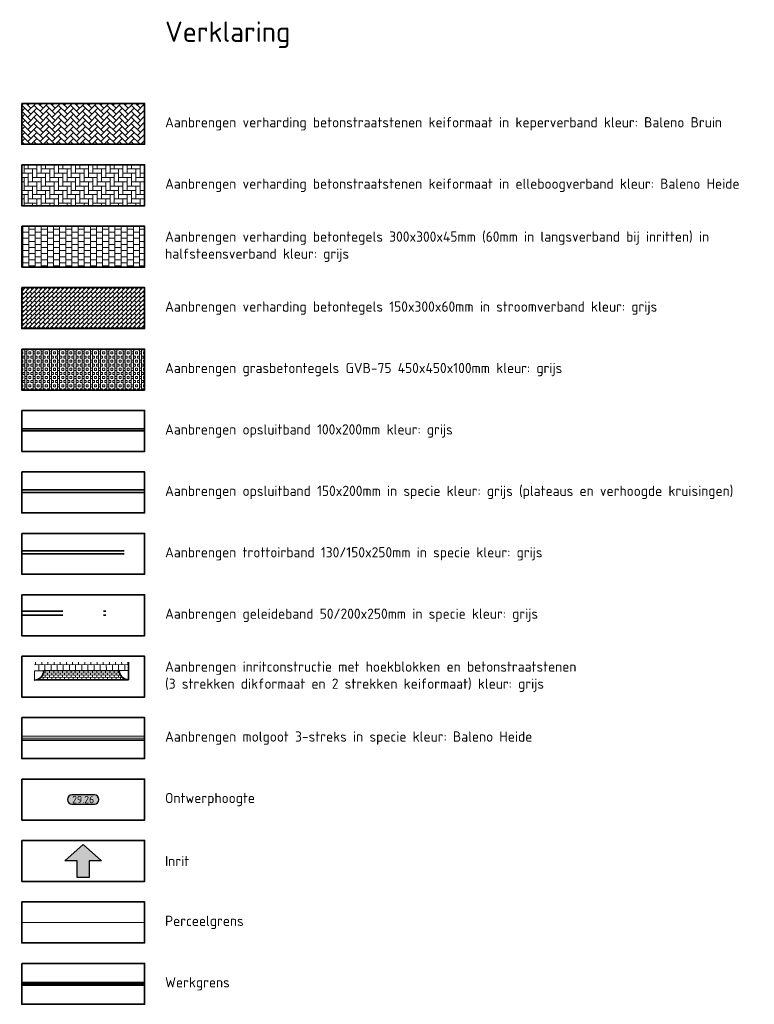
# Model space of a CAD drawing. Header units: metres. Extents: x 199937 to 201628, y 374508 to 375260.
# Tile 1 of 183: x 199937 to 199973, y 375133 to 375181. Entities that reach past the tile are written whole.
import ezdxf
from ezdxf.enums import TextEntityAlignment as Align
from ezdxf.lldxf.tags import DXFTag

# ---------------------------------------------------------------- set-up
doc = ezdxf.new("R2010")
doc.units = ezdxf.units.M
for name, pattern in [('VH-GELEIDEBAND', [6, 2, -2, 0, -2]), ('VH-OPSLUITBAND_100X200', [16, 8, -2, 4, -2]), ('VH-OPSLUITBAND_150X250', [24, 16, -2, 4, -2]), ('VH-TROTTOIRBAND_130-150', [15, 5, -2, 2, -2, 2, -2]), ('XX-PROJECTGRENS', [18, 12, -3, 0, -3])]:
    doc.linetypes.add(name, pattern=pattern)
doc.layers.add('000___INRIT-PIJL', color=252, linetype='Continuous')
for name, color, linetype, lineweight in [('B-WE-KG-GRENS_PERCEEL-G', 150, 'KG-PERCEEL', 18), ('N-WE-VH-GOOT-G', 170, 'Continuous', 35), ('N-WE-VH-KANTOPSLUITING_GELEIDEBAND_50 200-G', 20, 'VH-GELEIDEBAND', 35), ('N-WE-VH-KANTOPSLUITING_OPSLUITBAND_100X200-G', 150, 'VH-OPSLUITBAND_100X200', 35), ('N-WE-VH-KANTOPSLUITING_OPSLUITBAND_150X250-G', 150, 'VH-OPSLUITBAND_150X250', 35), ('N-WE-VH-KANTOPSLUITING_TROTTOIRBAND_130 150-G', 210, 'VH-TROTTOIRBAND_130-150', 35), ('N-WE-VH-KANTOPSLUITING_TROTTOIRBAND_130 150_250_HOEKBLOK-S', 210, 'Continuous', 25), ('N-WE-VH-KANTVERHARDING_STREKLAAG-G', 60, 'Continuous', 18), ('N-WE-VH-VERHARDING_BETONSTRAATSTEEN-G', 252, 'Continuous', 35), ('N-WE-VH-VERHARDING_GRASBETONSTEEN-A', 72, 'Continuous', 18), ('N-WE-VH-VERHARDING_TEGEL-A', 252, 'Continuous', 18), ('N-WE-VH-VERHARDING_TEGEL-G', 252, 'Continuous', 35), ('X-XX-AL-HOOGTELABEL-S', 7, 'Continuous', 25), ('X-XX-AL-LEGENDA-G', 7, 'Continuous', 35), ('X-XX-AL-LEGENDA-T25', 7, 'Continuous', 25), ('X-XX-AL-LEGENDA-T50', 130, 'Continuous', 50)]:
    doc.layers.add(name, color=color, linetype=linetype, lineweight=lineweight)
doc.layers.add('N-WE-KG-GRENS_PROJECT-G', color=7, linetype='XX-PROJECTGRENS', lineweight=35, transparency=0.45)
for name, color, linetype, lineweight, true_color in [('N-WE-VH-VERHARDING_BETONSTRAATSTEEN_GRIJS-A', 7, 'Continuous', 18, 0xa6a6a6), ('N-WE-VH-VERHARDING_BETONSTRAATSTEEN_HEIDE-A', 7, 'Continuous', 0, 0x986657), ('N-WE-VH-VERHARDING_BETONSTRAATSTEEN_ROOD-A', 7, 'Continuous', 0, 0xa92c0a)]:
    doc.layers.add(name, color=color, linetype=linetype, lineweight=lineweight, true_color=true_color)
doc.styles.add('NLCS-ISO-ANNOTATIEF-T18', font='NLCS-ISO.ttf', dxfattribs={"height": 1.8})
doc.styles.add('NLCS-ISO-ANNOTATIEF-T25', font='NLCS-ISO.ttf', dxfattribs={"height": 2.5})
doc.styles.get("Standard").update_dxf_attribs({"font": 'NLCS-ISO.ttf'})
tags = doc.linetypes.add('KG-PERCEEL', pattern='A,5.5,-2,["P",Standard,S=1.8,R=0,X=-0.5,Y=-0.9],-2,5.5,-2,[5,NLCS.SHX,S=0.75,R=0,X=0,Y=0],-2', length=19).pattern_tags.tags
tags[6] = DXFTag(74, 10)

# ---------------------------------------------------------------- blocks, each defined once
blk = doc.blocks.new('SVH-TROTTOIRBAND HOEKBLOK_130 150X250_R450_H90UITW_HD-MM')
at = {"linetype": 'Continuous', "lineweight": 0}
for q in [(450, 450), (0, 0)]:
    blk.add_line((0, 450), q, dxfattribs=at)
for radius in [450, 430]:
    blk.add_arc((0, 450), radius, 270, 0, dxfattribs=at)
blk = doc.blocks.new('*U283')
h = blk.add_hatch(color=253)
h.dxf.hatch_style = 1
edge = h.paths.add_edge_path()
edge.add_line((2.73, 1.13), (-2.73, 1.13))
edge.add_arc((-2.73, 0), 1.13, 90, 270)
edge.add_line((-2.73, -1.13), (2.73, -1.13))
edge.add_arc((2.73, 0), 1.13, 270, 450)
blk.add_lwpolyline([(2.73, 1.13), (-2.73, 1.13, 1), (-2.73, -1.13), (2.73, -1.13, 1)], format="xyb", close=True)
at = {"style": 'NLCS-ISO-ANNOTATIEF-T18'}
blk.add_attdef('HGT', text='', height=1.8, dxfattribs=at).set_placement((0, 0), align=Align.MIDDLE_CENTER)
blk = doc.blocks.new('inrit')
h = blk.add_hatch(color=256)
h.dxf.hatch_style = 1
h.paths.add_polyline_path([(0.3, 1), (-0.3, 1), (-0.3, 1.8), (-0.9, 1.8), (0, 2.6), (0.9, 1.8), (0.3, 1.8)])
at = {"color": 3, "flags": 128}
blk.add_lwpolyline([(0.3, 1), (-0.3, 1), (-0.3, 1.8), (-0.9, 1.8), (0, 2.6), (0.9, 1.8), (0.3, 1.8), (0.3, 1)], dxfattribs=at)

msp = doc.modelspace()

# ---------------------------------------------------------------- hatches: boundary and pattern name
at = {"layer": 'N-WE-VH-VERHARDING_BETONSTRAATSTEEN_GRIJS-A'}
h = msp.add_hatch(dxfattribs=at)
h.set_pattern_fill('AVH-GRI_BSS_KEIFRMT_HALFST-SO', color=256, angle=90.2497, pattern_type=2)
h.set_pattern_definition([(90.2497, (199921.83878, 375149.21406), (-0.10545665, 0.10454135), [0.105, -0.105]), (180.2497, (199921.83878, 375149.21406), (0.00045765, -0.104999), [])])
edge = h.paths.add_edge_path()
edge.add_arc((199941.965, 375149.302), 0.45, 180.2497, 270.2497, ccw=False)
edge.add_line((199941.515, 375149.3), (199937.827, 375149.284))
edge.add_arc((199937.377, 375149.282), 0.45, 270.2497, 360.2497, ccw=False)
edge.add_line((199937.379, 375148.832), (199941.967, 375148.852))
at = {"layer": 'N-WE-VH-VERHARDING_BETONSTRAATSTEEN_HEIDE-A', "true_color": 0x986657}
h = msp.add_hatch(dxfattribs=at)
h.set_pattern_fill('AVH-HEI_BSS_KEIFRMT_KEPER-SO', color=25, scale=2, pattern_type=2)
h.set_pattern_definition([(0, (-175.4917, -4.63868), (0.21, 0.21), [0.63, -0.21]), (270, (-175.4917, -4.21868), (0.21, 0.21), [0.63, -0.21])])
h.paths.add_polyline_path([(199942.758, 375174.001), (199936.758, 375174.001), (199936.758, 375172.001), (199942.758, 375172.001)])
at = {"layer": 'N-WE-VH-VERHARDING_BETONSTRAATSTEEN_ROOD-A'}
h = msp.add_hatch(dxfattribs=at)
h.set_pattern_fill('AVH-ROO_BSS_KEIFRMT_KEPER-SO', color=36, scale=2, angle=45, pattern_type=2)
h.set_pattern_definition([(45, (-175.4917, -4.63868), (0, 0.2969848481), [0.63, -0.21]), (315, (-175.78868, -4.3417), (6e-17, 0.2969848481), [0.63, -0.21])])
h.paths.add_polyline_path([(199942.758, 375177.001), (199936.758, 375177.001), (199936.758, 375175.001), (199942.758, 375175.001)])
at = {"layer": 'N-WE-VH-VERHARDING_GRASBETONSTEEN-A', "true_color": 0x52a500}
h = msp.add_hatch(dxfattribs=at)
h.set_pattern_fill('AVH-GRASBETONSTEEN_01-SO', color=74, scale=0.2, pattern_type=2)
h.set_pattern_definition([(90, (-175.4917, -4.6387), (-0.4, 2e-17), []), (90, (-175.3917, -4.6387), (-0.4, 2e-17), []), (0, (-175.4917, -4.6387), (0, 0.4), [-0.1, 0.1]), (0, (-175.4917, -4.5387), (0, 0.4), [-0.1, 0.1]), (0, (-175.4917, -4.4387), (0, 0.4), [0.1, -0.1]), (0, (-175.4917, -4.3387), (0, 0.4), [0.1, -0.1]), (90, (-175.2917, -4.6387), (-0.4, 2e-17), [0.1, -0.1]), (90, (-175.1917, -4.6387), (-0.4, 2e-17), [0.1, -0.1])])
h.paths.add_polyline_path([(199942.758, 375165.001), (199936.758, 375165.001), (199936.758, 375163.001), (199942.758, 375163.001)])
at = {"layer": 'N-WE-VH-VERHARDING_TEGEL-A'}
h = msp.add_hatch(dxfattribs=at)
h.set_pattern_fill('AVH-TEGEL_300X300_HALFST-SO', color=256, pattern_type=2)
h.set_pattern_definition([(0, (-175.4917, -4.63868), (0.3, 0.15), [0.3, -0.3]), (90, (-175.4917, -4.63868), (-0.3, 2e-17), [])])
h.paths.add_polyline_path([(199942.758, 375171.001), (199936.758, 375171.001), (199936.758, 375169.001), (199942.758, 375169.001)])
h = msp.add_hatch(dxfattribs=at)
h.set_pattern_fill('AVH-TEGEL_150X300_HALFST-SO', color=256, angle=45, pattern_type=2)
h.set_pattern_definition([(45, (200963.78016, 374823.61913), (-0.106066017, 0.106066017), []), (135, (200963.78016, 374823.61913), (-0.212132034, -0.212132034), [0.15, -0.15]), (135, (200963.88623, 374823.7252), (-0.212132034, -0.212132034), [-0.15, 0.15])])
h.paths.add_polyline_path([(199942.758, 375168.001), (199936.758, 375168.001), (199936.758, 375166.001), (199942.758, 375166.001)])
h = msp.add_hatch(dxfattribs=at)
h.set_pattern_fill('AVH-TEGEL_300X300_HALFST-SO', color=256, angle=90.2497, pattern_type=2)
h.set_pattern_definition([(90.2497, (199921.38878, 375149.21213), (-0.1513061, 0.2993434), [0.3, -0.3]), (180.2497, (199921.38878, 375149.21213), (0.0013076, -0.299997), [])])
h.paths.add_polyline_path([(199941.964, 375149.713), (199937.375, 375149.713), (199937.377, 375149.282), (199937.827, 375149.284), (199941.515, 375149.3), (199941.965, 375149.302)])

# ---------------------------------------------------------------- linework, layer by layer
at = {"layer": 'B-WE-KG-GRENS_PERCEEL-G'}
msp.add_lwpolyline([(199936.758, 375137.001), (199942.758, 375137.001)], dxfattribs=at)
at = {"layer": 'N-WE-KG-GRENS_PROJECT-G', "const_width": 0.2}
msp.add_lwpolyline([(199936.758, 375134.001), (199942.758, 375134.001)], dxfattribs=at)
at = {"layer": 'N-WE-VH-GOOT-G'}
msp.add_lwpolyline([(199936.758, 375145.901), (199942.758, 375145.901)], dxfattribs=at)
at = {"layer": 'N-WE-VH-KANTOPSLUITING_GELEIDEBAND_50 200-G'}
for points in [[(199936.758, 375152.201), (199942.758, 375152.201)], [(199936.758, 375152.001), (199942.758, 375152.001)]]:
    msp.add_lwpolyline(points, dxfattribs=at)
at = {"layer": 'N-WE-VH-KANTOPSLUITING_OPSLUITBAND_100X200-G'}
for points in [[(199936.758, 375161.101), (199942.758, 375161.101)], [(199936.758, 375161.001), (199942.758, 375161.001)]]:
    msp.add_lwpolyline(points, dxfattribs=at)
at = {"layer": 'N-WE-VH-KANTOPSLUITING_OPSLUITBAND_150X250-G'}
for points in [[(199936.758, 375158.131), (199942.758, 375158.131)], [(199936.758, 375158.001), (199942.758, 375158.001)]]:
    msp.add_lwpolyline(points, dxfattribs=at)
at = {"layer": 'N-WE-VH-KANTOPSLUITING_TROTTOIRBAND_130 150-G'}
for points in [[(199936.758, 375155.151), (199942.758, 375155.151)], [(199936.758, 375155.001), (199942.758, 375155.001)]]:
    msp.add_lwpolyline(points, dxfattribs=at)
at = {"layer": 'N-WE-VH-KANTVERHARDING_STREKLAAG-G'}
for points in [[(199936.758, 375146.101), (199942.758, 375146.101)], [(199936.758, 375146.001), (199942.758, 375146.001)]]:
    msp.add_lwpolyline(points, dxfattribs=at)
at = {"layer": 'N-WE-VH-VERHARDING_BETONSTRAATSTEEN-G'}
msp.add_lwpolyline([(199941.967, 375148.852, -0.414214), (199941.515, 375149.3), (199937.827, 375149.284, -0.414214), (199937.379, 375148.832)], format="xyb", close=True, dxfattribs=at)
at = {"layer": 'N-WE-VH-VERHARDING_TEGEL-G'}
msp.add_lwpolyline([(199941.967, 375148.852), (199941.964, 375149.713)], dxfattribs=at)
at = {"layer": 'X-XX-AL-LEGENDA-G'}
for points in [[(199936.758, 375177.001), (199942.758, 375177.001), (199942.758, 375175.001), (199936.758, 375175.001), (199936.758, 375177.001)], [(199936.758, 375174.001), (199942.758, 375174.001), (199942.758, 375172.001), (199936.758, 375172.001), (199936.758, 375174.001)], [(199936.758, 375171.001), (199942.758, 375171.001), (199942.758, 375169.001), (199936.758, 375169.001), (199936.758, 375171.001)], [(199936.758, 375168.001), (199942.758, 375168.001), (199942.758, 375166.001), (199936.758, 375166.001), (199936.758, 375168.001)], [(199936.758, 375165.001), (199942.758, 375165.001), (199942.758, 375163.001), (199936.758, 375163.001), (199936.758, 375165.001)], [(199936.758, 375162.001), (199942.758, 375162.001), (199942.758, 375160.001), (199936.758, 375160.001), (199936.758, 375162.001)], [(199936.758, 375159.001), (199942.758, 375159.001), (199942.758, 375157.001), (199936.758, 375157.001), (199936.758, 375159.001)], [(199936.758, 375156.001), (199942.758, 375156.001), (199942.758, 375154.001), (199936.758, 375154.001), (199936.758, 375156.001)], [(199936.758, 375153.001), (199942.758, 375153.001), (199942.758, 375151.001), (199936.758, 375151.001), (199936.758, 375153.001)], [(199936.758, 375150.001), (199942.758, 375150.001), (199942.758, 375148.001), (199936.758, 375148.001), (199936.758, 375150.001)], [(199936.758, 375147.001), (199942.758, 375147.001), (199942.758, 375145.001), (199936.758, 375145.001), (199936.758, 375147.001)], [(199936.758, 375144.001), (199942.758, 375144.001), (199942.758, 375142.001), (199936.758, 375142.001), (199936.758, 375144.001)], [(199936.758, 375141.001), (199942.758, 375141.001), (199942.758, 375139.001), (199936.758, 375139.001), (199936.758, 375141.001)], [(199936.758, 375138.001), (199942.758, 375138.001), (199942.758, 375136.001), (199936.758, 375136.001), (199936.758, 375138.001)], [(199936.758, 375135.001), (199942.758, 375135.001), (199942.758, 375133.001), (199936.758, 375133.001), (199936.758, 375135.001)]]:
    msp.add_lwpolyline(points, dxfattribs=at)

# ---------------------------------------------------------------- block references
at = {"layer": '000___INRIT-PIJL'}
msp.add_blockref('inrit', (199939.758, 375138.201), dxfattribs=at)
at = {"layer": 'N-WE-VH-KANTOPSLUITING_TROTTOIRBAND_130 150_250_HOEKBLOK-S'}
for p, xscale, yscale, zscale, rotation in [((199937.379, 375148.832), 0.001, 0.001, 0.001, 0.2497285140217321), ((199941.515, 375149.3), 0.0009999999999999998, 0.0009999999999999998, 0.0009999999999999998, 270.2497285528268)]:
    msp.add_blockref('SVH-TROTTOIRBAND HOEKBLOK_130 150X250_R450_H90UITW_HD-MM', p, dxfattribs=dict(at, xscale=xscale, yscale=yscale, zscale=zscale, rotation=rotation))
at = {"layer": 'X-XX-AL-HOOGTELABEL-S', "xscale": 0.2, "yscale": 0.2, "zscale": 0.2}
msp.add_blockref('*U283', (199939.758, 375143.001), dxfattribs=at).add_auto_attribs({'HGT': '29.26'})

# ---------------------------------------------------------------- texts
at = {"layer": 'X-XX-AL-LEGENDA-T25', "char_height": 0.5, "width": 29, "attachment_point": 4, "style": 'NLCS-ISO-ANNOTATIEF-T25'}
for s, insert in [('Aanbrengen verharding betonstraatstenen keiformaat in keperverband kleur: Baleno Bruin', (199943.758, 375176.001)), ('Aanbrengen verharding betonstraatstenen keiformaat in elleboogverband kleur: Baleno Heide', (199943.758, 375173.001)), ('Aanbrengen verharding betontegels 300x300x45mm (60mm in langsverband bij inritten) in halfsteensverband kleur: grijs', (199943.758, 375170.001)), ('Aanbrengen verharding betontegels 150x300x60mm in stroomverband kleur: grijs', (199943.758, 375167.001)), ('Aanbrengen grasbetontegels GVB-75 450x450x100mm kleur: grijs', (199943.758, 375164.001)), ('Aanbrengen opsluitband 100x200mm kleur: grijs', (199943.758, 375161.001)), ('Aanbrengen opsluitband 150x200mm in specie kleur: grijs (plateaus en verhoogde kruisingen)', (199943.758, 375158.001)), ('Aanbrengen trottoirband 130/150x250mm in specie kleur: grijs', (199943.758, 375155.001)), ('Aanbrengen geleideband 50/200x250mm in specie kleur: grijs', (199943.758, 375152.001)), ('Aanbrengen inritconstructie met hoekblokken en betonstraatstenen\\P(3 strekken dikformaat en 2 strekken keiformaat) kleur: grijs', (199943.758, 375149.001)), ('Aanbrengen molgoot 3-streks in specie kleur: Baleno Heide', (199943.758, 375146.001)), ('Ontwerphoogte', (199943.758, 375143.001)), ('Inrit', (199943.758, 375140.001)), ('Perceelgrens', (199943.758, 375137.001)), ('Werkgrens', (199943.758, 375134.001))]:
    msp.add_mtext(s, dxfattribs=dict(at, insert=insert))
at = {"layer": 'X-XX-AL-LEGENDA-T50'}
msp.add_text('Verklaring', height=1, dxfattribs=at).set_placement((199943.758, 375180.001))

doc.saveas('drawing.dxf')
